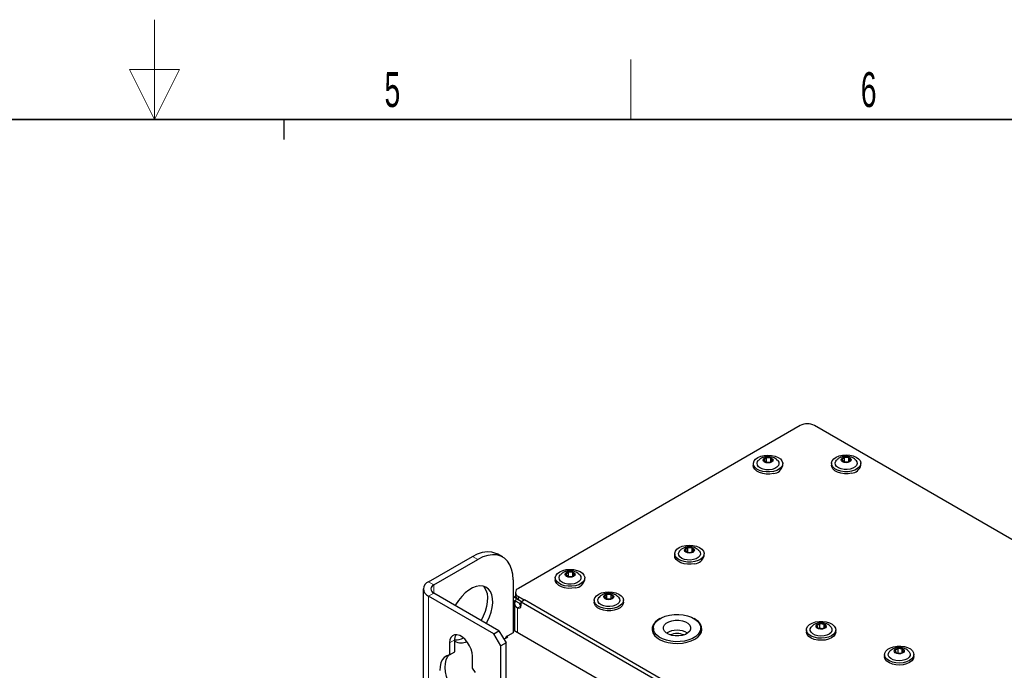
# Paper-space layout 'Blatt2' of a CAD drawing. Header units: millimetres. Extents: x 5 to 418, y 2 to 292.
# Tile 66 of 71: x 203 to 302, y 227 to 292. Entities that reach past the tile are written whole.
import ezdxf

# ---------------------------------------------------------------- set-up
doc = ezdxf.new("R2010")
doc.units = ezdxf.units.MM
doc.layers.add('SLD-0', color=7, linetype='Continuous')
doc.styles.add('SLDTEXTSTYLE1', font='TXT', dxfattribs={"width": 0.605})

psp = doc.layouts.new('Blatt2')

# ---------------------------------------------------------------- linework, layer by layer
at = {"color": 7, "linetype": 'Continuous', "lineweight": 25}
for p, q in [((281.748, 251.801), (253.482, 235.483)), ((340.085, 218.941), (283.163, 251.801)), ((277.038, 247.995), (277.038, 247.791)), ((278.352, 248.574), (278.085, 248.377)), ((278.085, 248.377), (278.246, 248.145)), ((278.246, 248.145), (278.674, 248.11)), ((278.317, 248.139), (278.352, 248.166)), ((278.781, 248.538), (278.352, 248.574)), ((278.352, 248.166), (278.352, 248.574)), ((278.352, 248.166), (278.71, 248.136)), ((278.352, 248.166), (278.361, 248.136)), ((278.674, 248.11), (278.942, 248.306)), ((278.942, 248.306), (278.781, 248.538)), ((278.781, 248.188), (278.781, 248.538)), ((279.988, 247.791), (279.988, 247.995)), ((284.87, 248.025), (284.87, 247.821)), ((286.183, 248.604), (285.916, 248.408)), ((285.916, 248.408), (286.077, 248.176)), ((286.077, 248.176), (286.506, 248.14)), ((286.148, 248.17), (286.183, 248.196)), ((286.612, 248.569), (286.183, 248.604)), ((286.183, 248.196), (286.183, 248.604)), ((286.183, 248.196), (286.541, 248.167)), ((286.183, 248.196), (286.192, 248.166)), ((286.506, 248.14), (286.773, 248.337)), ((286.773, 248.337), (286.612, 248.569)), ((286.612, 248.219), (286.612, 248.569)), ((287.82, 247.821), (287.82, 248.025)), ((251.916, 238.63), (251.385, 238.936)), ((269.154, 238.953), (269.154, 238.749)), ((270.468, 239.532), (270.2, 239.336)), ((270.2, 239.336), (270.362, 239.104)), ((270.362, 239.104), (270.79, 239.068)), ((270.432, 239.098), (270.468, 239.124)), ((270.897, 239.497), (270.468, 239.532)), ((270.468, 239.124), (270.468, 239.532)), ((270.468, 239.124), (270.826, 239.094)), ((270.468, 239.124), (270.477, 239.094)), ((270.79, 239.068), (271.058, 239.265)), ((271.058, 239.265), (270.897, 239.497)), ((270.897, 239.146), (270.897, 239.497)), ((272.104, 238.749), (272.104, 238.953)), ((244.466, 236.137), (248.886, 238.689)), ((244.996, 235.831), (249.416, 238.383)), ((258.5, 237.114), (258.233, 236.917)), ((258.233, 236.917), (258.394, 236.685)), ((258.929, 237.078), (258.5, 237.114)), ((258.5, 236.705), (258.5, 237.114)), ((259.09, 236.846), (258.929, 237.078)), ((258.929, 236.728), (258.929, 237.078)), ((252.951, 236.341), (252.951, 231.033)), ((257.186, 236.534), (257.186, 236.33)), ((258.394, 236.685), (258.822, 236.649)), ((258.465, 236.679), (258.5, 236.705)), ((258.5, 236.705), (258.858, 236.676)), ((258.5, 236.705), (258.509, 236.675)), ((258.822, 236.649), (259.09, 236.846)), ((260.136, 236.33), (260.136, 236.534)), ((243.954, 235.423), (243.954, 111.921)), ((251.537, 231.239), (244.996, 235.015)), ((253.189, 235.075), (253.189, 234.769)), ((251.007, 230.933), (244.466, 234.709)), ((253.194, 234.712), (252.951, 234.572)), ((253.04, 231.288), (253.04, 234.105)), ((253.217, 234.514), (253.8, 234.177)), ((253.217, 234.208), (253.747, 233.901)), ((253.482, 234.667), (254.065, 234.33)), ((253.482, 234.361), (253.8, 234.177)), ((253.747, 234.146), (254.1, 234.351)), ((253.747, 233.738), (253.747, 234.146)), ((253.747, 234.146), (304.481, 204.858)), ((254.1, 234.351), (304.835, 205.062)), ((261.075, 234.289), (261.075, 234.085)), ((262.356, 234.86), (262.118, 234.651)), ((262.118, 234.651), (262.313, 234.427)), ((262.313, 234.427), (262.745, 234.413)), ((262.328, 234.427), (262.356, 234.451)), ((262.788, 234.845), (262.356, 234.86)), ((262.356, 234.451), (262.356, 234.86)), ((262.356, 234.451), (262.365, 234.426)), ((262.356, 234.451), (262.773, 234.438)), ((262.745, 234.413), (262.983, 234.622)), ((262.983, 234.622), (262.788, 234.845)), ((262.788, 234.451), (262.788, 234.845)), ((264.025, 234.085), (264.025, 234.289)), ((253.1, 233.942), (253.1, 231.253)), ((251.007, 230.933), (251.537, 231.239)), ((251.537, 231.239), (252.244, 230.014)), ((252.951, 231.033), (252.421, 230.727)), ((252.951, 231.339), (301.652, 203.225)), ((267.017, 231.503), (267.017, 231.095)), ((271.767, 231.095), (271.767, 231.503)), ((282.359, 231.33), (282.359, 231.126)), ((283.719, 231.918), (283.415, 231.74)), ((283.415, 231.74), (283.53, 231.499)), ((283.53, 231.499), (283.949, 231.436)), ((283.666, 231.478), (283.719, 231.51)), ((284.138, 231.855), (283.719, 231.918)), ((283.719, 231.51), (283.719, 231.918)), ((283.719, 231.51), (284.003, 231.467)), ((283.719, 231.51), (283.728, 231.469)), ((283.949, 231.436), (284.253, 231.614)), ((284.253, 231.614), (284.138, 231.855)), ((284.138, 231.547), (284.138, 231.855)), ((285.309, 231.126), (285.309, 231.33)), ((246.587, 230.014), (246.587, 228.807)), ((247.118, 229.113), (247.118, 230.32)), ((251.714, 229.708), (251.007, 230.933)), ((252.244, 230.014), (251.714, 229.708)), ((252.024, 230.396), (252.421, 230.625)), ((252.244, 108.146), (252.244, 230.014)), ((252.421, 230.625), (252.34, 230.672)), ((246.587, 228.807), (247.118, 229.113)), ((251.714, 107.839), (251.714, 229.708)), ((291.55, 229.438), (291.246, 229.26)), ((291.246, 229.26), (291.362, 229.019)), ((291.362, 229.019), (291.781, 228.956)), ((291.497, 228.999), (291.55, 229.03)), ((291.97, 229.375), (291.55, 229.438)), ((291.55, 229.03), (291.55, 229.438)), ((291.55, 229.03), (291.834, 228.987)), ((291.55, 229.03), (291.559, 228.989)), ((291.781, 228.956), (292.085, 229.134)), ((292.085, 229.134), (291.97, 229.375)), ((291.97, 229.067), (291.97, 229.375)), ((248.886, 227.48), (248.886, 228.687)), ((290.191, 228.85), (290.191, 228.646)), ((293.141, 228.646), (293.141, 228.85))]:
    psp.add_line(p, q, dxfattribs=at)
at = {"color": 7, "linetype": 'Continuous', "lineweight": 18}
for p, q in [((249.416, 238.383), (248.886, 238.689)), ((244.996, 235.831), (244.466, 236.137)), ((244.996, 235.015), (244.466, 234.709)), ((244.996, 235.015), (244.996, 235.831)), ((244.466, 111.207), (244.466, 234.709)), ((253.04, 234.105), (252.951, 234.156)), ((253.04, 234.105), (253.208, 234.203)), ((253.217, 234.514), (253.268, 234.544)), ((253.217, 234.208), (253.217, 234.514)), ((253.482, 234.667), (253.482, 234.361)), ((253.747, 233.738), (253.393, 233.534)), ((253.393, 233.534), (253.393, 231.084)), ((246.587, 230.014), (247.118, 230.32))]:
    psp.add_line(p, q, dxfattribs=at)
at = {"color": 7, "linetype": 'Continuous', "lineweight": 25, "flags": 128}
for points in [[(279.062, 247.204), (278.704, 247.15), (278.335, 247.15), (277.976, 247.202), (277.651, 247.304), (277.381, 247.449), (277.181, 247.629), (277.066, 247.832), (277.041, 248.045), (277.109, 248.255), (277.265, 248.448), (277.499, 248.613), (277.797, 248.739), (278.141, 248.819), (278.507, 248.846), (278.874, 248.82), (279.219, 248.743), (279.519, 248.618), (279.755, 248.454), (279.914, 248.261), (279.985, 248.052), (279.963, 247.839), (279.851, 247.635), (279.654, 247.455), (279.385, 247.308), (279.062, 247.204)], [(286.893, 247.235), (286.536, 247.181), (286.166, 247.18), (285.807, 247.232), (285.483, 247.334), (285.212, 247.48), (285.013, 247.66), (284.897, 247.862), (284.872, 248.075), (284.94, 248.285), (285.096, 248.479), (285.33, 248.644), (285.629, 248.77), (285.972, 248.849), (286.338, 248.877), (286.705, 248.851), (287.05, 248.773), (287.35, 248.649), (287.587, 248.485), (287.745, 248.292), (287.816, 248.082), (287.795, 247.869), (287.682, 247.666), (287.485, 247.485), (287.216, 247.339), (286.893, 247.235)], [(279.062, 247), (278.704, 246.946), (278.335, 246.945), (277.976, 246.998), (277.651, 247.1), (277.381, 247.245), (277.181, 247.425), (277.066, 247.628), (277.038, 247.791)], [(278.923, 247.405), (278.618, 247.363), (278.306, 247.371), (278.01, 247.43), (277.755, 247.535), (277.561, 247.677), (277.444, 247.845), (277.415, 248.025), (277.474, 248.202), (277.541, 248.291)], [(278.699, 248.074), (278.508, 248.053), (278.317, 248.076), (278.156, 248.14), (278.049, 248.234), (278.013, 248.345), (278.054, 248.455), (278.164, 248.548), (278.327, 248.61), (278.519, 248.63), (278.71, 248.607), (278.871, 248.544), (278.977, 248.449), (279.013, 248.338), (278.973, 248.228), (278.863, 248.135), (278.699, 248.074)], [(279.483, 248.295), (279.582, 248.145), (279.612, 247.965), (279.553, 247.787), (279.41, 247.627), (279.194, 247.496), (278.923, 247.405)], [(286.893, 247.031), (286.536, 246.977), (286.166, 246.976), (285.807, 247.028), (285.483, 247.13), (285.212, 247.276), (285.013, 247.456), (284.897, 247.658), (284.87, 247.821)], [(286.754, 247.436), (286.45, 247.393), (286.137, 247.402), (285.841, 247.461), (285.586, 247.566), (285.392, 247.708), (285.276, 247.875), (285.246, 248.055), (285.305, 248.233), (285.372, 248.322)], [(286.531, 248.104), (286.339, 248.084), (286.148, 248.107), (285.987, 248.171), (285.88, 248.265), (285.845, 248.376), (285.885, 248.486), (285.995, 248.579), (286.159, 248.64), (286.35, 248.661), (286.541, 248.638), (286.702, 248.574), (286.809, 248.48), (286.845, 248.369), (286.804, 248.259), (286.694, 248.166), (286.531, 248.104)], [(287.314, 248.325), (287.413, 248.175), (287.443, 247.995), (287.384, 247.818), (287.241, 247.657), (287.025, 247.526), (286.754, 247.436)], [(248.886, 238.689), (249.389, 238.938), (249.882, 239.098), (250.354, 239.168), (250.797, 239.144), (251.201, 239.028), (251.385, 238.936)], [(271.178, 238.163), (270.82, 238.109), (270.45, 238.108), (270.092, 238.16), (269.767, 238.262), (269.497, 238.408), (269.297, 238.587), (269.181, 238.79), (269.157, 239.003), (269.224, 239.213), (269.38, 239.406), (269.615, 239.571), (269.913, 239.698), (270.256, 239.777), (270.623, 239.805), (270.99, 239.779), (271.334, 239.701), (271.634, 239.576), (271.871, 239.412), (272.03, 239.22), (272.101, 239.01), (272.079, 238.797), (271.966, 238.594), (271.77, 238.413), (271.501, 238.266), (271.178, 238.163)], [(271.038, 238.364), (270.734, 238.321), (270.421, 238.329), (270.125, 238.389), (269.87, 238.493), (269.677, 238.635), (269.56, 238.803), (269.53, 238.983), (269.589, 239.161), (269.656, 239.249)], [(270.815, 239.032), (270.623, 239.011), (270.432, 239.035), (270.271, 239.098), (270.165, 239.193), (270.129, 239.303), (270.169, 239.414), (270.28, 239.507), (270.443, 239.568), (270.635, 239.589), (270.826, 239.565), (270.987, 239.502), (271.093, 239.407), (271.129, 239.297), (271.089, 239.187), (270.979, 239.094), (270.815, 239.032)], [(271.599, 239.253), (271.698, 239.103), (271.728, 238.923), (271.669, 238.746), (271.525, 238.585), (271.309, 238.454), (271.038, 238.364)], [(252.951, 236.341), (252.915, 236.901), (252.808, 237.408), (252.632, 237.852), (252.39, 238.224), (252.088, 238.516), (251.731, 238.722), (251.327, 238.838), (250.885, 238.861), (250.412, 238.792), (249.919, 238.631), (249.416, 238.383)], [(271.178, 237.959), (270.82, 237.905), (270.45, 237.904), (270.092, 237.956), (269.767, 238.058), (269.497, 238.203), (269.297, 238.383), (269.181, 238.586), (269.154, 238.749)], [(259.21, 235.744), (258.852, 235.69), (258.483, 235.689), (258.124, 235.741), (257.799, 235.843), (257.529, 235.989), (257.329, 236.169), (257.214, 236.371), (257.189, 236.584), (257.257, 236.794), (257.413, 236.988), (257.647, 237.153), (257.945, 237.279), (258.289, 237.358), (258.655, 237.386), (259.022, 237.36), (259.367, 237.282), (259.667, 237.158), (259.903, 236.994), (260.062, 236.801), (260.133, 236.591), (260.111, 236.378), (259.999, 236.175), (259.802, 235.994), (259.533, 235.848), (259.21, 235.744)], [(258.847, 236.614), (258.656, 236.593), (258.465, 236.616), (258.304, 236.68), (258.197, 236.774), (258.161, 236.885), (258.202, 236.995), (258.312, 237.088), (258.475, 237.149), (258.667, 237.17), (258.858, 237.147), (259.019, 237.083), (259.125, 236.989), (259.161, 236.878), (259.121, 236.768), (259.011, 236.675), (258.847, 236.614)], [(259.21, 235.54), (258.852, 235.486), (258.483, 235.485), (258.124, 235.537), (257.799, 235.639), (257.529, 235.785), (257.329, 235.965), (257.214, 236.167), (257.186, 236.33)], [(259.071, 235.945), (258.766, 235.902), (258.454, 235.911), (258.158, 235.97), (257.903, 236.075), (257.709, 236.217), (257.592, 236.385), (257.563, 236.564), (257.622, 236.742), (257.689, 236.831)], [(259.631, 236.835), (259.73, 236.684), (259.76, 236.504), (259.701, 236.327), (259.558, 236.166), (259.342, 236.035), (259.071, 235.945)], [(250.272, 231.97), (250.368, 232.143), (250.59, 232.619), (250.759, 233.103), (250.869, 233.58), (250.917, 234.037), (250.901, 234.46), (250.822, 234.838), (250.682, 235.159), (250.485, 235.414), (250.238, 235.596), (249.946, 235.699), (249.619, 235.722), (249.266, 235.662), (248.896, 235.522), (248.521, 235.305), (248.152, 235.019), (247.799, 234.671), (247.471, 234.271), (247.18, 233.831), (247.147, 233.774)], [(249.983, 235.691), (250.06, 235.601), (250.229, 235.312), (250.339, 234.962), (250.386, 234.56), (250.37, 234.118), (250.291, 233.65), (250.152, 233.167), (249.955, 232.685), (249.741, 232.276)], [(261.078, 234.338), (261.145, 234.548), (261.301, 234.742), (261.535, 234.907), (261.833, 235.033), (262.176, 235.113), (262.542, 235.141), (262.909, 235.115), (263.254, 235.038), (263.554, 234.913), (263.791, 234.75), (263.951, 234.557), (264.022, 234.347), (264.001, 234.134), (263.888, 233.931), (263.692, 233.75), (263.424, 233.603), (263.101, 233.499), (262.743, 233.445), (262.374, 233.444), (262.015, 233.496), (261.69, 233.598), (261.419, 233.743), (261.219, 233.923), (261.103, 234.125), (261.078, 234.338)], [(253.214, 234.209), (253.177, 234.163), (253.12, 234.055), (253.1, 233.942), (253.12, 233.83), (253.177, 233.721), (253.269, 233.621), (253.393, 233.534)], [(264.025, 234.085), (264.001, 233.93), (263.888, 233.727), (263.692, 233.546), (263.424, 233.399), (263.101, 233.295), (262.743, 233.241), (262.374, 233.24), (262.015, 233.292), (261.69, 233.394), (261.419, 233.539), (261.219, 233.718), (261.103, 233.921), (261.075, 234.085)], [(263.518, 234.592), (263.622, 234.433), (263.649, 234.253), (263.586, 234.076), (263.44, 233.916), (263.222, 233.786), (262.949, 233.698), (262.644, 233.657), (262.332, 233.667), (262.037, 233.728), (261.784, 233.834), (261.592, 233.977), (261.479, 234.146), (261.452, 234.326)], [(261.452, 234.326), (261.514, 234.503), (261.577, 234.585)], [(262.051, 234.653), (262.1, 234.762), (262.218, 234.852), (262.386, 234.909), (262.579, 234.925), (262.768, 234.896), (262.924, 234.828), (263.023, 234.731), (263.05, 234.62), (263.001, 234.511), (262.883, 234.421), (262.715, 234.364), (262.522, 234.348), (262.333, 234.376), (262.177, 234.444), (262.078, 234.541), (262.051, 234.653)], [(267.669, 232.447), (267.464, 232.32), (267.197, 232.093), (267.01, 231.841), (266.909, 231.573), (266.898, 231.298), (266.977, 231.028), (267.143, 230.771), (267.39, 230.536), (267.71, 230.333), (268.091, 230.169), (268.518, 230.049), (268.977, 229.978), (269.451, 229.958), (269.923, 229.991), (270.376, 230.075), (270.793, 230.206), (271.159, 230.381), (271.159, 230.381)], [(271.27, 230.664), (270.95, 230.469), (270.571, 230.313), (270.146, 230.203), (269.692, 230.143), (269.226, 230.136), (268.767, 230.18), (268.332, 230.276), (267.938, 230.419), (267.6, 230.604), (267.33, 230.823), (267.14, 231.068), (267.036, 231.33), (267.022, 231.599), (267.1, 231.864), (267.266, 232.115), (267.514, 232.343), (267.833, 232.538), (268.213, 232.694), (268.638, 232.803), (269.092, 232.863), (269.557, 232.871), (270.016, 232.826), (270.451, 232.73), (270.845, 232.588), (271.184, 232.403), (271.453, 232.184), (271.644, 231.939), (271.748, 231.677), (271.761, 231.408), (271.683, 231.143), (271.517, 230.892), (271.27, 230.664)], [(270.479, 231.017), (270.224, 230.872), (269.913, 230.769), (269.565, 230.716), (269.207, 230.717), (268.86, 230.771), (268.55, 230.876), (268.297, 231.023), (268.119, 231.203), (268.028, 231.403), (268.029, 231.61), (268.124, 231.81), (268.304, 231.989), (268.559, 232.135), (268.871, 232.238), (269.218, 232.291), (269.577, 232.29), (269.923, 232.235), (270.233, 232.131), (270.486, 231.984), (270.664, 231.804), (270.756, 231.604), (270.754, 231.396), (270.66, 231.196), (270.479, 231.017)], [(271.159, 230.381), (271.462, 230.592), (271.69, 230.833), (271.835, 231.094), (271.891, 231.367), (271.857, 231.641), (271.734, 231.906), (271.526, 232.152), (271.242, 232.372), (271.114, 232.447)], [(284.226, 230.509), (283.86, 230.478), (283.493, 230.501), (283.147, 230.577), (282.844, 230.699), (282.603, 230.861), (282.44, 231.052), (282.364, 231.261), (282.381, 231.475), (282.489, 231.679), (282.681, 231.861), (282.946, 232.01), (283.267, 232.116), (283.624, 232.173), (283.993, 232.176), (284.353, 232.127), (284.68, 232.027), (284.954, 231.884), (285.158, 231.706), (285.278, 231.504), (285.308, 231.291), (285.245, 231.081), (285.094, 230.886), (284.863, 230.72), (284.568, 230.591), (284.226, 230.509)], [(267.037, 230.917), (267.036, 230.922), (267.017, 231.095)], [(271.767, 231.095), (271.761, 231), (271.746, 230.917)], [(271.765, 231.548), (271.857, 231.334), (271.878, 231.248)], [(284.226, 230.305), (283.86, 230.274), (283.493, 230.297), (283.147, 230.372), (282.844, 230.495), (282.603, 230.657), (282.44, 230.848), (282.364, 231.057), (282.359, 231.126)], [(284.127, 230.718), (283.816, 230.695), (283.507, 230.724), (283.224, 230.801), (282.991, 230.922), (282.826, 231.076), (282.743, 231.25), (282.748, 231.431), (282.841, 231.603), (282.863, 231.628)], [(283.967, 231.399), (283.773, 231.39), (283.587, 231.426), (283.44, 231.5), (283.352, 231.6), (283.338, 231.712), (283.4, 231.819), (283.527, 231.905), (283.701, 231.955), (283.896, 231.963), (284.081, 231.928), (284.229, 231.854), (284.316, 231.754), (284.331, 231.641), (284.269, 231.534), (284.142, 231.449), (283.967, 231.399)], [(284.804, 231.629), (284.842, 231.584), (284.926, 231.41), (284.92, 231.229), (284.827, 231.057), (284.654, 230.906), (284.414, 230.79), (284.127, 230.718)], [(285.309, 231.126), (285.308, 231.087), (285.245, 230.877), (285.094, 230.682), (284.863, 230.515), (284.568, 230.387), (284.226, 230.305)], [(248.886, 228.687), (248.852, 229.024), (248.754, 229.38), (248.597, 229.734), (248.389, 230.066), (248.144, 230.356), (247.875, 230.588), (247.598, 230.748), (247.329, 230.826), (247.084, 230.819), (246.876, 230.727), (246.719, 230.554), (246.621, 230.312), (246.587, 230.014)], [(247.118, 230.32), (247.151, 230.618), (247.234, 230.834)], [(292.058, 228.029), (291.692, 227.999), (291.324, 228.022), (290.978, 228.097), (290.675, 228.219), (290.434, 228.381), (290.271, 228.573), (290.195, 228.782), (290.212, 228.995), (290.32, 229.199), (290.513, 229.381), (290.778, 229.53), (291.098, 229.636), (291.455, 229.693), (291.824, 229.697), (292.184, 229.647), (292.511, 229.548), (292.785, 229.404), (292.989, 229.226), (293.109, 229.024), (293.139, 228.812), (293.076, 228.601), (292.925, 228.407), (292.694, 228.24), (292.399, 228.111), (292.058, 228.029)], [(291.958, 228.238), (291.647, 228.215), (291.338, 228.244), (291.056, 228.322), (290.822, 228.442), (290.658, 228.596), (290.574, 228.77), (290.579, 228.951), (290.673, 229.123), (290.694, 229.148)], [(291.798, 228.919), (291.604, 228.911), (291.419, 228.946), (291.271, 229.02), (291.184, 229.12), (291.169, 229.233), (291.231, 229.34), (291.358, 229.425), (291.533, 229.475), (291.727, 229.483), (291.912, 229.448), (292.06, 229.374), (292.148, 229.274), (292.162, 229.161), (292.1, 229.055), (291.973, 228.969), (291.798, 228.919)], [(292.636, 229.149), (292.674, 229.104), (292.757, 228.93), (292.752, 228.749), (292.658, 228.577), (292.485, 228.426), (292.245, 228.31), (291.958, 228.238)], [(246.587, 228.807), (246.3, 228.716), (246.055, 228.549), (245.859, 228.309), (245.718, 228.004), (245.637, 227.643), (245.616, 227.237)], [(249.478, 223.68), (249.31, 223.655), (248.979, 223.672), (248.628, 223.768), (248.267, 223.941), (247.905, 224.185), (247.554, 224.495), (247.224, 224.859), (246.925, 225.268), (246.664, 225.711), (246.451, 226.173), (246.291, 226.641), (246.188, 227.103), (246.146, 227.543), (246.167, 227.949), (246.249, 228.31), (246.39, 228.615), (246.525, 228.795)], [(292.058, 227.825), (291.692, 227.795), (291.324, 227.818), (290.978, 227.893), (290.675, 228.015), (290.434, 228.177), (290.271, 228.368), (290.195, 228.577), (290.191, 228.646)], [(293.141, 228.646), (293.139, 228.607), (293.076, 228.397), (292.925, 228.202), (292.694, 228.036), (292.399, 227.907), (292.058, 227.825)], [(249.173, 227.058), (248.886, 227.48)]]:
    psp.add_lwpolyline(points, dxfattribs=at)
at = {"color": 7, "linetype": 'Continuous', "lineweight": 25}
for centre, radius, start, end in [((282.455, 250.437), 1.537, 62.6097, 117.39036), ((278.991, 248.021), 1.024, 273.97564, 346.97011), ((286.822, 248.052), 1.024, 273.97563, 346.97015), ((271.107, 238.98), 1.024, 273.9756, 346.97017), ((244.737, 235.423), 0.764, 110.78328, 249.21672), ((259.139, 236.561), 1.024, 273.97561, 346.97016), ((245.151, 235.423), 0.437, 110.78364, 249.21655), ((253.637, 235.075), 0.437, 110.78337, 249.21644), ((253.026, 234.237), 0.337, 55.4572, 102.76481), ((253.148, 234.123), 0.109, 50.7966, 189.21267), ((253.689, 234.819), 0.503, 185.69484, 245.6251), ((253.837, 233.953), 0.233, 172.68337, 247.31554), ((253.531, 233.703), 0.218, 230.79547, 9.21602), ((267.843, 231.068), 0.955, 149.83846, 169.13509), ((269.392, 229.256), 2.032, 58.77676, 121.22324), ((247.172, 232.087), 1.762, 268.2334, 296.88782), ((247.767, 231.366), 1.35, 241.25328, 294.78634), ((252.89, 229.975), 0.886, 121.91573, 145.87864), ((269.392, 229.289), 1.664, 66.192, 113.80798)]:
    psp.add_arc(centre, radius, start, end, dxfattribs=at)
for points, knots in [([(279.474, 248.297), (279.462, 248.312), (279.399, 248.393), (279.242, 248.503), (279.008, 248.622), (278.735, 248.693), (278.429, 248.709), (278.119, 248.658), (277.842, 248.539), (277.65, 248.414), (277.57, 248.315), (277.548, 248.288)], [0, 0, 0, 0, 0.025909, 0.143297, 0.263632, 0.391857, 0.531767, 0.685712, 0.821947, 0.951657, 1, 1, 1, 1]), ([(287.305, 248.328), (287.294, 248.343), (287.23, 248.423), (287.073, 248.534), (286.839, 248.653), (286.566, 248.724), (286.26, 248.74), (285.95, 248.689), (285.673, 248.57), (285.481, 248.445), (285.401, 248.345), (285.379, 248.318)], [0, 0, 0, 0, 0.025909, 0.143296, 0.263631, 0.391856, 0.531767, 0.685712, 0.821947, 0.951657, 1, 1, 1, 1]), ([(271.59, 239.256), (271.578, 239.27), (271.515, 239.351), (271.357, 239.461), (271.124, 239.581), (270.851, 239.651), (270.545, 239.668), (270.235, 239.617), (269.958, 239.498), (269.766, 239.372), (269.685, 239.273), (269.664, 239.246)], [0, 0, 0, 0, 0.025909, 0.143296, 0.263631, 0.391857, 0.531767, 0.685712, 0.821948, 0.951657, 1, 1, 1, 1]), ([(259.622, 236.837), (259.61, 236.852), (259.547, 236.932), (259.39, 237.043), (259.156, 237.162), (258.883, 237.233), (258.577, 237.249), (258.267, 237.198), (257.99, 237.079), (257.798, 236.954), (257.718, 236.854), (257.696, 236.827)], [0, 0, 0, 0, 0.025909, 0.1432965, 0.2636314, 0.3918568, 0.5317674, 0.6857123, 0.8219476, 0.9516573, 1, 1, 1, 1]), ([(263.509, 234.598), (263.454, 234.652), (263.337, 234.765), (263.115, 234.887), (262.854, 234.973), (262.556, 235.006), (262.248, 234.975), (261.962, 234.877), (261.735, 234.747), (261.627, 234.629), (261.583, 234.582)], [0, 0, 0, 0, 0.107102, 0.226381, 0.35217, 0.488834, 0.638591, 0.77761, 0.909275, 1, 1, 1, 1]), ([(284.797, 231.633), (284.744, 231.686), (284.631, 231.798), (284.411, 231.922), (284.152, 232.01), (283.857, 232.046), (283.549, 232.019), (283.261, 231.925), (283.03, 231.795), (282.919, 231.678), (282.872, 231.629)], [0, 0, 0, 0, 0.104443, 0.223581, 0.348973, 0.485072, 0.634143, 0.773605, 0.905683, 1, 1, 1, 1]), ([(292.628, 229.153), (292.575, 229.206), (292.462, 229.319), (292.242, 229.442), (291.983, 229.53), (291.688, 229.566), (291.38, 229.539), (291.092, 229.445), (290.861, 229.315), (290.75, 229.198), (290.703, 229.149)], [0, 0, 0, 0, 0.1044432, 0.2235809, 0.3489735, 0.4850719, 0.6341431, 0.7736056, 0.9056834, 1, 1, 1, 1])]:
    psp.add_open_spline(points, degree=3, knots=knots, dxfattribs=at)
at = {"layer": 'SLD-0', "lineweight": 18}
for p, q in [((217, 292.5), (217, 282.5)), ((264.75, 282.5), (264.75, 288.5)), ((219.5, 287.5), (214.5, 287.5)), ((214.5, 287.5), (217, 282.5)), ((217, 282.5), (219.5, 287.5))]:
    psp.add_line(p, q, dxfattribs=at)
at = {"layer": 'SLD-0', "lineweight": 35}
psp.add_line((408, 282.5), (26, 282.5), dxfattribs=at)
at = {"layer": 'SLD-0'}
psp.add_line((230, 280.5), (230, 282.5), dxfattribs=at)
psp.add_line((230, 280.5), (230, 282.5), dxfattribs=at)

# ---------------------------------------------------------------- texts
at = {"layer": 'SLD-0', "char_height": 3.5, "attachment_point": 2, "style": 'SLDTEXTSTYLE1'}
for s, insert in [('6', (288.603, 287.243)), ('5', (240.853, 287.243))]:
    psp.add_mtext(s, dxfattribs=dict(at, insert=insert))

doc.saveas('drawing.dxf')
